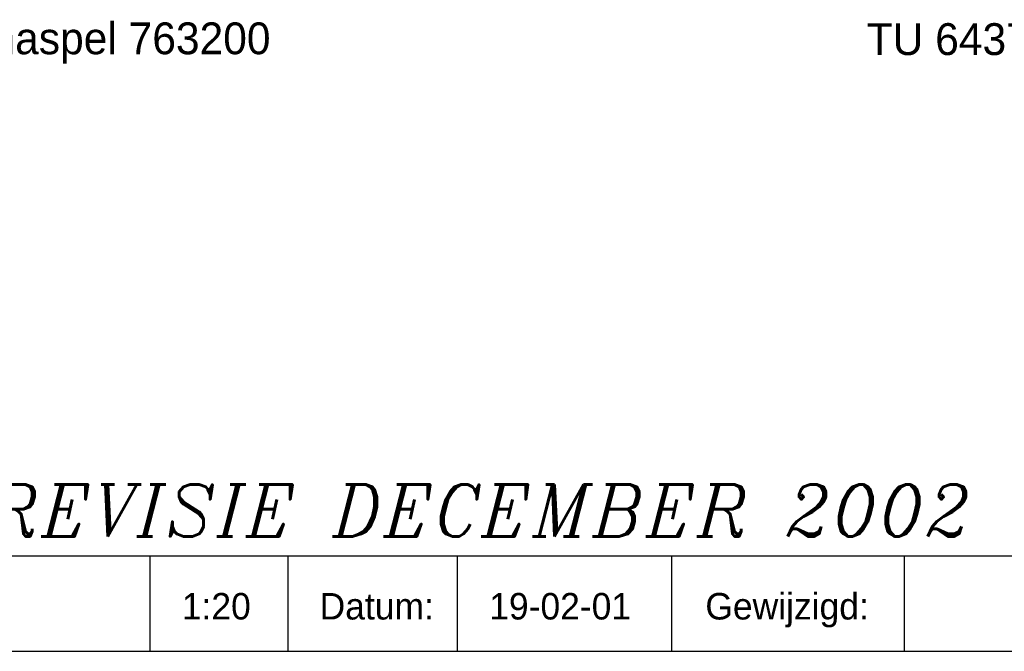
# Model space of a CAD drawing. Extents: x -33748 to 12452, y -14932 to 2888.
# Tile 110 of 194: x -28094 to -26236, y -7712 to -6520. Entities that reach past the tile are written whole.
import ezdxf

# ---------------------------------------------------------------- set-up
doc = ezdxf.new("R2010")
doc.units = 0
doc.header["$LTSCALE"] = 20
for name, color, linetype in [('SANITAIR', 7, 'CONTINUOUS'), ('TUNR', 1, 'CONTINUOUS'), ('WL561---', 4, 'CONTINUOUS')]:
    doc.layers.add(name, color=color, linetype=linetype)
doc.styles.add('BURO-025', font='BUROFONT.shx', dxfattribs={"height": 50})
doc.styles.add('ITALICC', font='italicc', dxfattribs={"width": 10, "height": 10})

msp = doc.modelspace()

# ---------------------------------------------------------------- linework, layer by layer
at = {"layer": 'SANITAIR', "color": 1}
for p, q in [((-28148.0224, -7531.81975), (-25548.0224, -7531.81975)), ((-27848.0224, -7711.81975), (-27848.0224, -7531.81975)), ((-27587.34539, -7711.81975), (-27587.34539, -7531.81975)), ((-27268.02076, -7711.81975), (-27268.02076, -7531.81975)), ((-26863.74574, -7711.81975), (-26863.74574, -7531.81975)), ((-26424.2335, -7711.81975), (-26424.2335, -7531.81975)), ((-28148.0224, -7711.81975), (-25548.0224, -7711.81975))]:
    msp.add_line(p, q, dxfattribs=at)

# ---------------------------------------------------------------- texts
msp.add_text('1 Ajax Brandslanghaspel 763200', height=60.0000038, dxfattribs=at).set_placement((-28798.28607, -6585.54606))
at = {"layer": 'SANITAIR', "color": 1, "style": 'BURO-025'}
for s, p in [('Gewijzigd:', (-26800.28294, -7651.81975)), ('Datum:', (-27528.02076, -7651.81975))]:
    msp.add_text(s, height=50, dxfattribs=at).set_placement(p)
at = {"layer": 'SANITAIR', "color": 150, "style": 'BURO-025'}
for tag, p in [('1:20', (-27788.0224, -7651.81975)), ('19-02-01', (-27208.02076, -7651.81975))]:
    msp.add_attdef(tag, p, '', height=50, dxfattribs=at)
at = {"layer": 'TUNR', "color": 1}
msp.add_text('TU 6437651', height=60.000004, dxfattribs=at).set_placement((-26495.83853, -6587.02558))
at = {"layer": 'WL561---', "color": 5, "linetype": 'CONTINUOUS', "style": 'ITALICC'}
msp.add_text('REVISIE DECEMBER 2002', height=97.8432, dxfattribs=at).set_placement((-28153.94263, -7495.06181))

doc.saveas('drawing.dxf')
